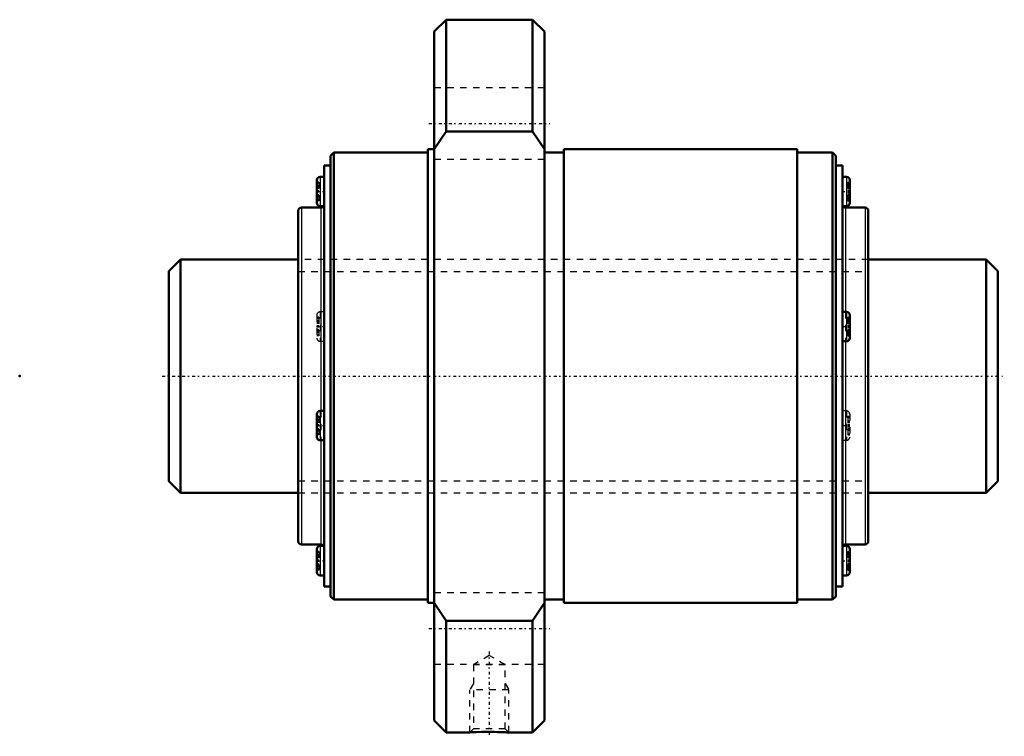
# Model space of a CAD drawing. Header units: millimetres. Extents: x -23 to 129, y -56 to 55.
import ezdxf

# ---------------------------------------------------------------- set-up
doc = ezdxf.new("R2010")
doc.units = ezdxf.units.MM
doc.linetypes.add('Center', pattern=[1.5, 0.45, -0.5, 0.05, -0.5])
doc.linetypes.add('Dashed', pattern=[2, 1, -1])
for name, color, linetype, lineweight in [('2d ConnectionPoints', 7, 'Continuous', 50), ('AM_0', 7, 'Continuous', 50), ('AM_4', 3, 'Continuous', 25), ('AM_5', 3, 'Continuous', 25), ('AM_7', 7, 'Center', 25), ('AM_9', 6, 'Dashed', 25)]:
    doc.layers.add(name, color=color, linetype=linetype, lineweight=lineweight)

# ---------------------------------------------------------------- blocks, each defined once
blk = doc.blocks.new('1_BLK3620_5_6ZZ_Nut_0_in_BLK3620_5_6ZZ_128LC7T_000_0')
at = {"layer": 'AM_0'}
for p, q in [((42.83, 55), (41, 53.17)), ((56.17, 55), (42.83, 55)), ((42.83, 55), (42.83, 37.75)), ((58, 53.17), (56.17, 55)), ((56.17, 55), (56.17, 37.75)), ((41, 53.17), (41, -53.17)), ((58, 53.17), (58, -53.17)), ((41, 35.02), (42.83, 37.75)), ((42.83, 37.75), (56.17, 37.75)), ((56.17, 37.75), (58, 35.02)), ((41, 35), (40, 35)), ((40, 35), (40, -35)), ((97, 35), (61, 35)), ((61, 35), (61, -35)), ((97, 35), (97, -35)), ((25.5, 34.5), (25, 34)), ((25, 34), (25, -34)), ((40, 34.5), (25.5, 34.5)), ((25.5, 34.5), (25.5, -34.5)), ((61, 34.5), (58, 34.5)), ((102.5, 34.5), (97, 34.5)), ((103, 34), (102.5, 34.5)), ((102.5, 34.5), (102.5, -34.5)), ((103, 34), (103, -34)), ((25, 32.5), (24, 32.5)), ((24, 32.5), (24, -32.5)), ((104, 32.5), (103, 32.5)), ((104, 32.5), (104, -32.5)), ((24, 30.76), (23.37, 30.76)), ((104.63, 30.76), (104, 30.76)), ((22.87, 30.26), (22.87, 26.72)), ((105.13, 30.26), (105.13, 26.72)), ((23.5, 26), (20.5, 26)), ((23.37, 26.22), (24, 26.22)), ((104.08, 26.22), (104.63, 26.22)), ((107.5, 26), (104.5, 26)), ((20, 25.5), (20, -25.5)), ((108, 25.5), (108, -25.5)), ((104.63, 9.91), (104, 9.91)), ((105.13, 9.41), (105.13, 5.87)), ((104, 5.37), (104.63, 5.37)), ((22.87, -5.87), (22.87, -9.41)), ((24, -5.37), (23.37, -5.37)), ((23.37, -9.91), (24, -9.91)), ((20.5, -26), (23.5, -26)), ((22.87, -26.72), (22.87, -30.26)), ((23.92, -26.22), (23.37, -26.22)), ((104.63, -26.22), (104, -26.22)), ((104.5, -26), (107.5, -26)), ((105.13, -26.72), (105.13, -30.26)), ((23.37, -30.76), (24, -30.76)), ((104, -30.76), (104.63, -30.76)), ((24, -32.5), (25, -32.5)), ((103, -32.5), (104, -32.5)), ((25, -34), (25.5, -34.5)), ((25.5, -34.5), (40, -34.5)), ((58, -34.5), (61, -34.5)), ((97, -34.5), (102.5, -34.5)), ((102.5, -34.5), (103, -34)), ((40, -35), (41, -35)), ((42.83, -37.75), (41, -35.02)), ((58, -35.02), (56.17, -37.75)), ((61, -35), (97, -35)), ((56.17, -37.75), (42.83, -37.75)), ((42.83, -37.75), (42.83, -55)), ((56.17, -37.75), (56.17, -55)), ((41, -53.17), (42.83, -55)), ((56.17, -55), (58, -53.17)), ((42.83, -55), (46.54, -55)), ((52.47, -55), (56.17, -55))]:
    blk.add_line(p, q, dxfattribs=at)
blk.add_lwpolyline([(46.5, -55), (46.54, -55), (46.86, -54.98), (47.46, -54.96), (48.29, -54.93), (49.27, -54.92), (49.78, -54.92), (50.3, -54.93), (50.78, -54.94), (51.23, -54.95), (51.62, -54.96), (51.96, -54.97), (52.21, -54.99), (52.39, -54.99), (52.5, -55)], dxfattribs=at)
for centre, start, end in [((23.37, 30.26), 90, 180), ((104.63, 30.26), 360, 90), ((20.5, 25.5), 90, 180), ((23.37, 26.72), 180, 270), ((23.5, 26.5), 270, 326.6072), ((104.5, 26.5), 180, 270), ((104.63, 26.72), 270, 0), ((107.5, 25.5), 0, 90), ((104.63, 9.41), 360, 90), ((104.63, 5.87), 270, 0), ((23.37, -5.87), 90, 180), ((23.37, -9.41), 180, 270), ((20.5, -25.5), 180, 270), ((107.5, -25.5), 270, 360), ((23.37, -26.72), 90, 180), ((23.5, -26.5), 360, 90), ((104.5, -26.5), 90, 146.6072), ((104.63, -26.72), 360, 90), ((23.37, -30.26), 180, 270), ((104.63, -30.26), 270, 0)]:
    blk.add_arc(centre, 0.5, start, end, dxfattribs=at)
at = {"layer": 'AM_4'}
for p, q in [((23.37, 30.76), (23.37, 26.22)), ((104.63, 30.76), (104.63, 26.22)), ((20.5, 26), (20.5, -26)), ((23.5, 26), (23.5, -5.37)), ((104.5, 26), (104.5, 9.91)), ((107.5, 26), (107.5, -26)), ((104.63, 9.91), (104.63, 5.37)), ((104.5, 5.37), (104.5, -26)), ((23.37, -5.37), (23.37, -9.91)), ((23.5, -9.91), (23.5, -26)), ((23.37, -26.22), (23.37, -30.76)), ((104.63, -26.22), (104.63, -30.76))]:
    blk.add_line(p, q, dxfattribs=at)
at = {"layer": 'AM_5', "linetype": 'Dashed'}
for p, q in [((47.04, -47.46), (46.5, -48.4)), ((52.5, -48.4), (46.5, -48.4)), ((46.5, -55), (46.5, -48.4)), ((51.96, -47.46), (52.5, -48.4)), ((52.5, -55), (52.5, -48.4))]:
    blk.add_line(p, q, dxfattribs=at)
at = {"layer": 'AM_7'}
for p, q in [((40.15, 38.97), (58.85, 38.97)), ((22.81, 28.49), (24.06, 28.49)), ((103.94, 28.49), (105.19, 28.49)), ((22.81, 7.64), (24.06, 7.64)), ((103.94, 7.64), (105.19, 7.64)), ((22.81, -7.64), (24.06, -7.64)), ((103.94, -7.64), (105.19, -7.64)), ((22.81, -28.49), (24.06, -28.49)), ((103.94, -28.49), (105.19, -28.49)), ((40.15, -38.97), (58.85, -38.97)), ((49.5, -42.53), (49.5, -55.59))]:
    blk.add_line(p, q, dxfattribs=at)
at = {"layer": 'AM_9'}
for p, q in [((58, 44.47), (41, 44.47)), ((41, 33.47), (58, 33.47)), ((23.17, 29.93), (22.87, 29.93)), ((23.17, 29.76), (22.87, 29.76)), ((23.17, 29.38), (22.87, 29.38)), ((23.17, 29.21), (22.87, 29.21)), ((23.17, 29.18), (22.87, 29.18)), ((23.17, 29.03), (22.87, 29.03)), ((22.87, 29.01), (23.17, 29.01)), ((23.17, 29.93), (23.17, 27.06)), ((104.83, 29.93), (105.13, 29.93)), ((104.83, 29.93), (104.83, 27.06)), ((104.83, 29.76), (105.13, 29.76)), ((104.83, 29.22), (105.13, 29.22)), ((104.83, 29.18), (105.13, 29.18)), ((104.83, 29.05), (105.13, 29.05)), ((104.83, 28.98), (105.13, 28.98)), ((104.83, 28.97), (105.13, 28.97)), ((23.17, 28.6), (22.87, 28.6)), ((23.17, 28.54), (22.87, 28.54)), ((23.17, 28.45), (22.87, 28.45)), ((23.17, 28.39), (22.87, 28.39)), ((23.17, 27.98), (22.87, 27.98)), ((23.17, 27.96), (22.87, 27.96)), ((23.17, 27.81), (22.87, 27.81)), ((23.17, 27.78), (22.87, 27.78)), ((23.17, 27.61), (22.87, 27.61)), ((104.83, 28.64), (105.13, 28.64)), ((104.83, 28.54), (105.13, 28.54)), ((104.83, 28.45), (105.13, 28.45)), ((104.83, 28.35), (105.13, 28.35)), ((105.13, 28.02), (104.83, 28.02)), ((104.83, 28.01), (105.13, 28.01)), ((104.83, 27.94), (105.13, 27.94)), ((104.83, 27.81), (105.13, 27.81)), ((104.83, 27.77), (105.13, 27.77)), ((23.17, 27.23), (22.87, 27.23)), ((23.17, 27.06), (22.87, 27.06)), ((104, 26.22), (104.08, 26.22)), ((104.83, 27.23), (105.13, 27.23)), ((104.83, 27.06), (105.13, 27.06)), ((108, 18), (20, 18)), ((22.87, 9.41), (22.87, 5.87)), ((24, 9.91), (23.37, 9.91)), ((23.37, 9.91), (23.37, 5.37)), ((104.5, 9.91), (104.5, 5.37)), ((23.17, 9.07), (22.87, 9.07)), ((23.17, 8.9), (22.87, 8.9)), ((23.17, 8.52), (22.87, 8.52)), ((23.17, 8.35), (22.87, 8.35)), ((23.17, 8.32), (22.87, 8.32)), ((23.17, 8.17), (22.87, 8.17)), ((22.87, 8.15), (23.17, 8.15)), ((23.17, 7.74), (22.87, 7.74)), ((23.17, 7.68), (22.87, 7.68)), ((23.17, 9.07), (23.17, 6.2)), ((104.83, 9.07), (105.13, 9.07)), ((104.83, 9.07), (104.83, 6.2)), ((104.83, 8.9), (105.13, 8.9)), ((104.83, 8.36), (105.13, 8.36)), ((104.83, 8.32), (105.13, 8.32)), ((104.83, 8.19), (105.13, 8.19)), ((104.83, 8.12), (105.13, 8.12)), ((104.83, 8.11), (105.13, 8.11)), ((104.83, 7.78), (105.13, 7.78)), ((104.83, 7.68), (105.13, 7.68)), ((23.17, 7.59), (22.87, 7.59)), ((23.17, 7.53), (22.87, 7.53)), ((23.17, 7.12), (22.87, 7.12)), ((23.17, 7.1), (22.87, 7.1)), ((23.17, 6.95), (22.87, 6.95)), ((23.17, 6.92), (22.87, 6.92)), ((23.17, 6.75), (22.87, 6.75)), ((23.17, 6.37), (22.87, 6.37)), ((23.17, 6.2), (22.87, 6.2)), ((104.83, 7.59), (105.13, 7.59)), ((104.83, 7.49), (105.13, 7.49)), ((105.13, 7.16), (104.83, 7.16)), ((104.83, 7.15), (105.13, 7.15)), ((104.83, 7.08), (105.13, 7.08)), ((104.83, 6.95), (105.13, 6.95)), ((104.83, 6.91), (105.13, 6.91)), ((104.83, 6.37), (105.13, 6.37)), ((104.83, 6.2), (105.13, 6.2)), ((23.37, 5.37), (24, 5.37)), ((23.5, -5.37), (23.5, -9.91)), ((104.63, -5.37), (104, -5.37)), ((104.63, -5.37), (104.63, -9.91)), ((105.13, -5.87), (105.13, -9.41)), ((23.17, -6.2), (22.87, -6.2)), ((23.17, -6.37), (22.87, -6.37)), ((23.17, -6.75), (22.87, -6.75)), ((23.17, -6.92), (22.87, -6.92)), ((23.17, -6.95), (22.87, -6.95)), ((23.17, -7.1), (22.87, -7.1)), ((22.87, -7.12), (23.17, -7.12)), ((23.17, -7.53), (22.87, -7.53)), ((23.17, -7.59), (22.87, -7.59)), ((23.17, -6.2), (23.17, -9.07)), ((104.83, -6.2), (105.13, -6.2)), ((104.83, -6.2), (104.83, -9.07)), ((104.83, -6.37), (105.13, -6.37)), ((104.83, -6.91), (105.13, -6.91)), ((104.83, -6.95), (105.13, -6.95)), ((104.83, -7.08), (105.13, -7.08)), ((104.83, -7.15), (105.13, -7.15)), ((104.83, -7.16), (105.13, -7.16)), ((104.83, -7.49), (105.13, -7.49)), ((104.83, -7.59), (105.13, -7.59)), ((23.17, -7.68), (22.87, -7.68)), ((23.17, -7.74), (22.87, -7.74)), ((23.17, -8.15), (22.87, -8.15)), ((23.17, -8.17), (22.87, -8.17)), ((23.17, -8.32), (22.87, -8.32)), ((23.17, -8.35), (22.87, -8.35)), ((23.17, -8.52), (22.87, -8.52)), ((23.17, -8.9), (22.87, -8.9)), ((23.17, -9.07), (22.87, -9.07)), ((104.83, -7.68), (105.13, -7.68)), ((104.83, -7.78), (105.13, -7.78)), ((105.13, -8.11), (104.83, -8.11)), ((104.83, -8.12), (105.13, -8.12)), ((104.83, -8.19), (105.13, -8.19)), ((104.83, -8.32), (105.13, -8.32)), ((104.83, -8.36), (105.13, -8.36)), ((104.83, -8.9), (105.13, -8.9)), ((104.83, -9.07), (105.13, -9.07)), ((104, -9.91), (104.63, -9.91)), ((20, -18), (108, -18)), ((23.17, -27.06), (22.87, -27.06)), ((23.17, -27.23), (22.87, -27.23)), ((23.17, -27.06), (23.17, -29.93)), ((24, -26.22), (23.92, -26.22)), ((104.83, -27.06), (105.13, -27.06)), ((104.83, -27.06), (104.83, -29.93)), ((104.83, -27.23), (105.13, -27.23)), ((23.17, -27.61), (22.87, -27.61)), ((23.17, -27.78), (22.87, -27.78)), ((23.17, -27.81), (22.87, -27.81)), ((23.17, -27.96), (22.87, -27.96)), ((22.87, -27.98), (23.17, -27.98)), ((23.17, -28.39), (22.87, -28.39)), ((23.17, -28.45), (22.87, -28.45)), ((23.17, -28.54), (22.87, -28.54)), ((23.17, -28.6), (22.87, -28.6)), ((104.83, -27.77), (105.13, -27.77)), ((104.83, -27.81), (105.13, -27.81)), ((104.83, -27.94), (105.13, -27.94)), ((104.83, -28.01), (105.13, -28.01)), ((104.83, -28.02), (105.13, -28.02)), ((104.83, -28.35), (105.13, -28.35)), ((104.83, -28.45), (105.13, -28.45)), ((104.83, -28.54), (105.13, -28.54)), ((104.83, -28.64), (105.13, -28.64)), ((23.17, -29.01), (22.87, -29.01)), ((23.17, -29.03), (22.87, -29.03)), ((23.17, -29.18), (22.87, -29.18)), ((23.17, -29.21), (22.87, -29.21)), ((23.17, -29.38), (22.87, -29.38)), ((23.17, -29.76), (22.87, -29.76)), ((23.17, -29.93), (22.87, -29.93)), ((105.13, -28.97), (104.83, -28.97)), ((104.83, -28.98), (105.13, -28.98)), ((104.83, -29.05), (105.13, -29.05)), ((104.83, -29.18), (105.13, -29.18)), ((104.83, -29.22), (105.13, -29.22)), ((104.83, -29.76), (105.13, -29.76)), ((104.83, -29.93), (105.13, -29.93)), ((58, -33.47), (41, -33.47)), ((49.5, -43.12), (47.04, -44.54)), ((51.96, -44.54), (49.5, -43.12)), ((41, -44.47), (58, -44.47)), ((47.04, -44.54), (47.04, -54.46)), ((51.96, -44.54), (47.04, -44.54)), ((51.96, -54.46), (51.96, -44.54)), ((47.04, -54.46), (46.5, -55)), ((51.96, -54.46), (47.04, -54.46)), ((52.5, -55), (51.96, -54.46))]:
    blk.add_line(p, q, dxfattribs=at)
for centre, start, end in [((23.5, 26.5), 326.6072, 0), ((23.37, 9.41), 90, 180), ((23.37, 5.87), 180, 270), ((104.63, -5.87), 360, 90), ((104.63, -9.41), 270, 0), ((104.5, -26.5), 146.6072, 180)]:
    blk.add_arc(centre, 0.5, start, end, dxfattribs=at)
blk = doc.blocks.new('2_BLK3620_5_60ZZ0_Shaft_0_in_BLK3620_5_6ZZ_128LC7T_000_0')
at = {"layer": 'AM_0'}
for p, q in [((1.8, 18), (0, 16.2)), ((20, 18), (1.8, 18)), ((1.8, 18), (1.8, -18)), ((126.2, 18), (108, 18)), ((128, 16.2), (126.2, 18)), ((126.2, 18), (126.2, -18)), ((0, 16.2), (0, -16.2)), ((128, 16.2), (128, -16.2)), ((0, -16.2), (1.8, -18)), ((126.2, -18), (128, -16.2)), ((1.8, -18), (20, -18)), ((108, -18), (126.2, -18))]:
    blk.add_line(p, q, dxfattribs=at)
at = {"layer": 'AM_5', "linetype": 'Dashed'}
for p, q in [((20, 16.1595), (108, 16.1595)), ((20, -16.1595), (108, -16.1595))]:
    blk.add_line(p, q, dxfattribs=at)
at = {"layer": 'AM_7'}
blk.add_line((-1, 0), (129, 0), dxfattribs=at)
at = {"layer": 'AM_9'}
for p, q in [((108, 18), (20, 18)), ((20, -18), (108, -18))]:
    blk.add_line(p, q, dxfattribs=at)

msp = doc.modelspace()

# ---------------------------------------------------------------- linework, layer by layer
at = {"layer": '2d ConnectionPoints'}
for p in [(-23, 0), (0, 0), (128, 0)]:
    msp.add_point(p, dxfattribs=at)

# ---------------------------------------------------------------- block references
for name in ['1_BLK3620_5_6ZZ_Nut_0_in_BLK3620_5_6ZZ_128LC7T_000_0', '2_BLK3620_5_60ZZ0_Shaft_0_in_BLK3620_5_6ZZ_128LC7T_000_0']:
    msp.add_blockref(name, (0, 0))

doc.saveas('drawing.dxf')
